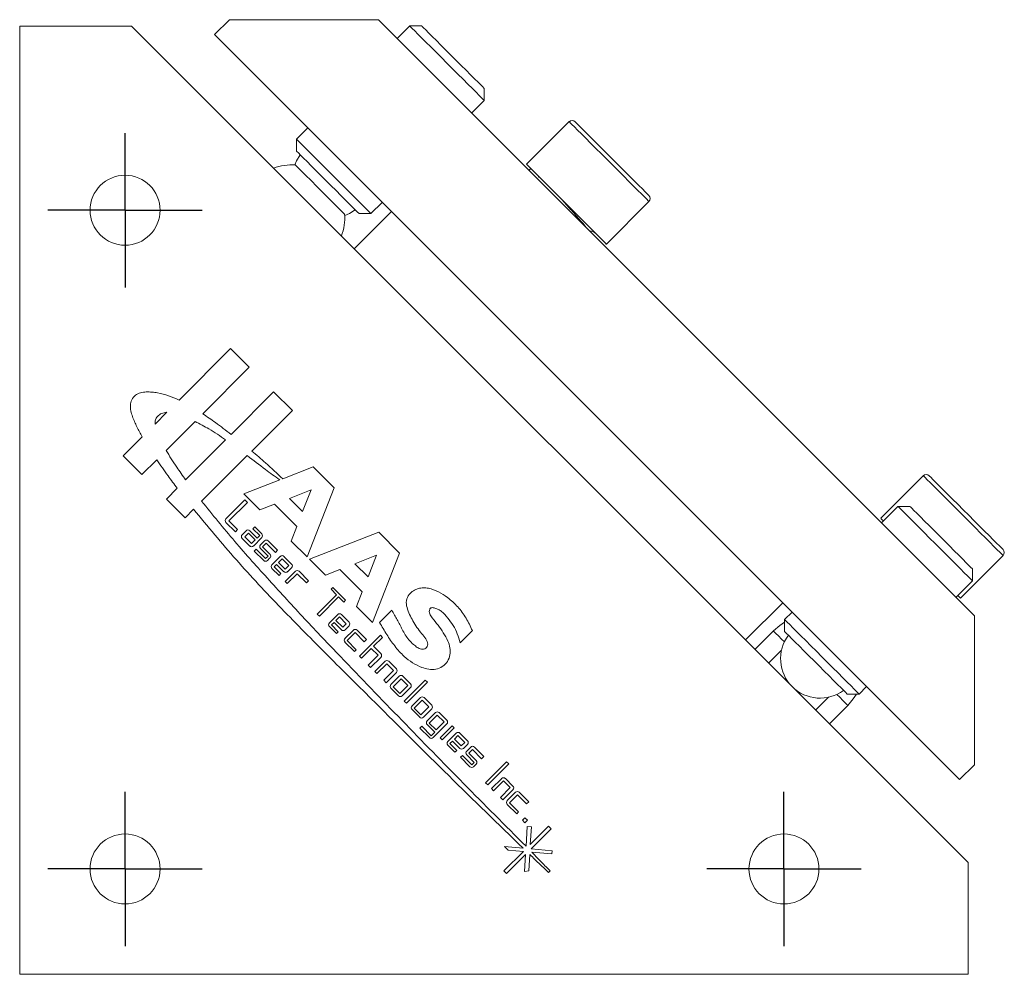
# Model space of a CAD drawing. Header units: inches. Extents: x 1.4 to 17.6, y 2.9 to 14.7.
# Tile 3 of 5: x 10.6 to 12.9, y 7.8 to 10.1. Entities that reach past the tile are written whole.
import ezdxf

# ---------------------------------------------------------------- set-up
doc = ezdxf.new("R2010")
doc.units = ezdxf.units.IN
doc.header["$MEASUREMENT"] = 0
doc.layers.add('SLD-0', color=7, linetype='Continuous')

# ---------------------------------------------------------------- blocks, each defined once
blk = doc.blocks.new('SW_CENTERMARKSYMBOL_0')
at = {"layer": 'SLD-0', "color": 0}
for p, q in [((0, 0.1), (0, 0.183)), ((0, 0), (0, 0.1)), ((-0.1, 0), (-0.183, 0)), ((0, 0), (-0.1, 0)), ((0, 0), (0, -0.1)), ((0, 0), (0.1, 0)), ((0.1, 0), (0.183, 0)), ((0, -0.1), (0, -0.183))]:
    blk.add_line(p, q, dxfattribs=at)
blk = doc.blocks.new('SW_CENTERMARKSYMBOL_1')
at = {"layer": 'SLD-0', "color": 0}
for p, q in [((0, 0.1), (0, 0.183)), ((0, 0), (0, 0.1)), ((-0.1, 0), (-0.183, 0)), ((0, 0), (-0.1, 0)), ((0, 0), (0, -0.1)), ((0, 0), (0.1, 0)), ((0.1, 0), (0.183, 0)), ((0, -0.1), (0, -0.183))]:
    blk.add_line(p, q, dxfattribs=at)
blk = doc.blocks.new('SW_CENTERMARKSYMBOL_2')
at = {"layer": 'SLD-0', "color": 0}
for p, q in [((0, 0.1), (0, 0.183)), ((0, 0), (0, 0.1)), ((-0.1, 0), (-0.183, 0)), ((0, 0), (-0.1, 0)), ((0, 0), (0, -0.1)), ((0, 0), (0.1, 0)), ((0.1, 0), (0.183, 0)), ((0, -0.1), (0, -0.183))]:
    blk.add_line(p, q, dxfattribs=at)

msp = doc.modelspace()

# ---------------------------------------------------------------- linework, layer by layer
at = {"color": 7, "linetype": 'Continuous', "lineweight": 15}
for p, q in [((11.0991, 10.0745), (11.0637, 10.0392)), ((11.4526, 10.0745), (11.0991, 10.0745)), ((12.8668, 8.6603), (11.4526, 10.0745)), ((10.8667, 10.0594), (10.6017, 10.0594)), ((10.6017, 10.0594), (10.6017, 7.8094)), ((12.8517, 8.0744), (10.8667, 10.0594)), ((11.527, 10.0598), (11.4972, 10.03)), ((11.5552, 10.0598), (11.527, 10.0598)), ((12.8315, 8.2714), (11.0637, 10.0392)), ((11.7037, 9.883), (11.7037, 9.9113)), ((11.674, 9.8532), (11.7037, 9.883)), ((11.2851, 9.8179), (11.2583, 9.7911)), ((11.9052, 9.8326), (11.8042, 9.7315)), ((11.2583, 9.7911), (11.2583, 9.7628)), ((11.435, 9.6143), (11.4618, 9.6411)), ((11.9935, 9.5422), (12.0945, 9.6433)), ((11.4834, 9.6195), (11.395, 9.5311)), ((11.4068, 9.6143), (11.435, 9.6143)), ((11.1018, 9.294), (10.9797, 9.1719)), ((11.1461, 9.2497), (11.1018, 9.294)), ((11.036, 9.1396), (11.1461, 9.2497)), ((11.2042, 9.1916), (11.1032, 9.0906)), ((11.2486, 9.1473), (11.2042, 9.1916)), ((10.9229, 9.1151), (10.9507, 9.143)), ((11.1524, 9.0511), (11.2486, 9.1473)), ((11.0177, 9.1212), (10.9489, 9.0525)), ((10.8926, 9.0849), (10.8472, 9.0395)), ((10.9953, 8.9827), (11.0902, 9.0776)), ((10.8472, 9.0395), (10.8916, 8.9951)), ((11.0333, 8.932), (11.1415, 9.0402)), ((10.8916, 8.9951), (10.9268, 9.0304)), ((11.2981, 9.0135), (11.2258, 8.9853)), ((11.3477, 8.964), (11.2981, 9.0135)), ((11.2186, 8.9825), (11.1338, 8.9493)), ((12.7453, 8.9925), (12.6442, 8.8915)), ((10.9754, 8.9628), (10.9497, 8.937)), ((11.1338, 8.9493), (11.1716, 8.9114)), ((11.293, 8.9589), (11.2417, 8.9388)), ((11.2729, 8.9075), (11.293, 8.9589)), ((11.2834, 8.7997), (11.3477, 8.964)), ((10.9497, 8.937), (10.994, 8.8927)), ((11.1359, 8.9354), (11.091, 8.8905)), ((11.0981, 8.8851), (11.1421, 8.9292)), ((11.1421, 8.9292), (11.1359, 8.9354)), ((11.1716, 8.9114), (11.206, 8.9249)), ((11.206, 8.9249), (11.259, 8.8719)), ((11.2417, 8.9388), (11.2729, 8.9075)), ((10.994, 8.8927), (11.0142, 8.9129)), ((12.6851, 8.9198), (12.6462, 8.881)), ((12.7134, 8.9198), (12.6851, 8.9198)), ((11.091, 8.8818), (11.1135, 8.8594)), ((11.1186, 8.8646), (11.0981, 8.8851)), ((11.1135, 8.8594), (11.1186, 8.8646)), ((11.1388, 8.8619), (11.1294, 8.8525)), ((11.1444, 8.8561), (11.1359, 8.8476)), ((11.1605, 8.84), (11.1444, 8.8561)), ((11.165, 8.8445), (11.1475, 8.8619)), ((11.1593, 8.871), (11.1549, 8.8666)), ((11.1549, 8.8666), (11.171, 8.8505)), ((11.176, 8.8542), (11.1593, 8.871)), ((11.259, 8.8719), (11.2455, 8.8375)), ((11.4533, 8.8584), (11.2889, 8.7941)), ((11.5028, 8.8088), (11.4533, 8.8584)), ((11.1294, 8.8438), (11.1475, 8.8257)), ((11.1359, 8.8476), (11.152, 8.8316)), ((11.152, 8.8316), (11.1605, 8.84)), ((11.1562, 8.8257), (11.176, 8.8455)), ((11.171, 8.8505), (11.165, 8.8445)), ((11.1824, 8.8379), (11.173, 8.8285)), ((11.1781, 8.8236), (11.1866, 8.8321)), ((11.1866, 8.8321), (11.2084, 8.8103)), ((11.2136, 8.8155), (11.1911, 8.8379)), ((11.2455, 8.8375), (11.2834, 8.7997)), ((11.1626, 8.8181), (11.1582, 8.8138)), ((11.1582, 8.8138), (11.1807, 8.7913)), ((11.185, 8.7957), (11.1626, 8.8181)), ((11.173, 8.8198), (11.1911, 8.8017)), ((11.1955, 8.8062), (11.1781, 8.8236)), ((11.2084, 8.8103), (11.2136, 8.8155)), ((11.4386, 8.6445), (11.5028, 8.8088)), ((11.1911, 8.8017), (11.185, 8.7957)), ((11.1894, 8.7913), (11.1955, 8.7975)), ((11.22, 8.801), (11.2002, 8.7812)), ((11.2242, 8.7952), (11.2157, 8.7867)), ((11.2157, 8.7867), (11.2318, 8.7707)), ((11.2403, 8.7791), (11.2242, 8.7952)), ((11.2468, 8.783), (11.2287, 8.801)), ((11.2889, 8.7941), (11.3268, 8.7563)), ((11.4482, 8.8037), (11.3968, 8.7836)), ((11.3968, 8.7836), (11.4281, 8.7524)), ((11.4281, 8.7524), (11.4482, 8.8037)), ((12.8335, 8.7022), (12.9346, 8.8032)), ((11.2002, 8.7725), (11.2169, 8.7558)), ((11.2052, 8.7762), (11.2112, 8.7822)), ((11.2213, 8.7602), (11.2052, 8.7762)), ((11.2112, 8.7822), (11.2287, 8.7648)), ((11.2169, 8.7558), (11.2213, 8.7602)), ((11.2557, 8.7658), (11.2315, 8.7416)), ((11.2318, 8.7707), (11.2403, 8.7791)), ((11.2365, 8.7366), (11.2599, 8.76)), ((11.2374, 8.7648), (11.2468, 8.7743)), ((11.2599, 8.76), (11.2817, 8.7382)), ((11.2868, 8.7434), (11.2644, 8.7658)), ((11.3268, 8.7563), (11.3612, 8.7697)), ((11.3612, 8.7697), (11.4142, 8.7168)), ((12.8619, 8.7431), (12.8619, 8.7714)), ((11.2315, 8.7416), (11.2365, 8.7366)), ((11.2817, 8.7382), (11.2868, 8.7434)), ((12.823, 8.7042), (12.8619, 8.7431)), ((11.3444, 8.7273), (11.3403, 8.7231)), ((11.3403, 8.7231), (11.3534, 8.71)), ((11.3747, 8.6969), (11.3444, 8.7273)), ((11.4142, 8.7168), (11.4007, 8.6823)), ((11.3534, 8.71), (11.3077, 8.6643)), ((11.3127, 8.6593), (11.3584, 8.705)), ((11.3584, 8.705), (11.3706, 8.6928)), ((11.3706, 8.6928), (11.3747, 8.6969)), ((12.3234, 8.6027), (12.4118, 8.6911)), ((11.4007, 8.6823), (11.4386, 8.6445)), ((11.4844, 8.6731), (11.4556, 8.6442)), ((12.4341, 8.6688), (12.4164, 8.6511)), ((11.3077, 8.6643), (11.3127, 8.6593)), ((11.3562, 8.6632), (11.3364, 8.6434)), ((11.3414, 8.6384), (11.3474, 8.6444)), ((11.3474, 8.6444), (11.3649, 8.627)), ((11.3604, 8.6573), (11.3519, 8.6489)), ((11.3519, 8.6489), (11.368, 8.6328)), ((11.3765, 8.6413), (11.3604, 8.6573)), ((11.383, 8.6451), (11.3649, 8.6632)), ((12.4164, 8.6511), (12.4164, 8.6229)), ((12.8668, 8.3068), (12.8668, 8.6603)), ((11.3364, 8.6347), (11.3531, 8.6179)), ((11.3575, 8.6223), (11.3414, 8.6384)), ((11.3531, 8.6179), (11.3575, 8.6223)), ((11.368, 8.6328), (11.3765, 8.6413)), ((11.3932, 8.6261), (11.3734, 8.6063)), ((11.3736, 8.627), (11.383, 8.6364)), ((11.3784, 8.6013), (11.3974, 8.6203)), ((11.3974, 8.6203), (11.4192, 8.5985)), ((11.4244, 8.6037), (11.402, 8.6261)), ((11.6467, 8.5962), (11.6755, 8.625)), ((12.3896, 8.6243), (12.3457, 8.5804)), ((11.3734, 8.5976), (11.3959, 8.5752)), ((11.4002, 8.5796), (11.3784, 8.6013)), ((11.4573, 8.614), (11.4075, 8.5642)), ((11.4192, 8.5985), (11.4244, 8.6037)), ((11.441, 8.5877), (11.4624, 8.609)), ((11.4624, 8.609), (11.4573, 8.614)), ((11.3959, 8.5752), (11.4002, 8.5796)), ((11.4125, 8.5592), (11.4358, 8.5825)), ((11.4358, 8.5825), (11.4519, 8.5664)), ((11.4585, 8.5703), (11.441, 8.5877)), ((12.4089, 8.5782), (12.3784, 8.5477)), ((11.4075, 8.5642), (11.4125, 8.5592)), ((11.4519, 8.5664), (11.4286, 8.5431)), ((11.4343, 8.5374), (11.4585, 8.5615)), ((11.4685, 8.5523), (11.4443, 8.5281)), ((11.4953, 8.5342), (11.4772, 8.5523)), ((11.4286, 8.5431), (11.4343, 8.5374)), ((11.4443, 8.5281), (11.4493, 8.5231)), ((11.4493, 8.5231), (11.4727, 8.5465)), ((11.4887, 8.5304), (11.4654, 8.507)), ((11.4711, 8.5013), (11.4953, 8.5255)), ((11.4727, 8.5465), (11.4887, 8.5304)), ((11.4654, 8.507), (11.4711, 8.5013)), ((11.5021, 8.5167), (11.4823, 8.4969)), ((11.5063, 8.5109), (11.4873, 8.4919)), ((11.5224, 8.4948), (11.5063, 8.5109)), ((11.5289, 8.4987), (11.5108, 8.5167)), ((11.5639, 8.5075), (11.514, 8.4577)), ((11.519, 8.4526), (11.5689, 8.5025)), ((11.5689, 8.5025), (11.5639, 8.5075)), ((11.4823, 8.4882), (11.5004, 8.4702)), ((11.4873, 8.4919), (11.5034, 8.4759)), ((11.5034, 8.4759), (11.5224, 8.4948)), ((11.5091, 8.4702), (11.5289, 8.49)), ((12.5932, 8.4744), (12.6109, 8.492)), ((11.514, 8.4577), (11.519, 8.4526)), ((11.5523, 8.466), (11.5325, 8.4462)), ((11.5565, 8.4601), (11.5375, 8.4412)), ((11.5726, 8.4441), (11.5565, 8.4601)), ((11.5791, 8.4479), (11.561, 8.466)), ((12.4898, 8.4364), (12.5202, 8.4668)), ((12.5649, 8.4744), (12.5932, 8.4744)), ((11.5325, 8.4375), (11.5506, 8.4194)), ((11.5375, 8.4412), (11.5536, 8.4251)), ((11.5536, 8.4251), (11.5726, 8.4441)), ((11.5593, 8.4194), (11.5791, 8.4392)), ((12.5225, 8.4037), (12.5663, 8.4475)), ((11.5881, 8.4304), (11.5683, 8.4106)), ((11.5923, 8.4245), (11.5733, 8.4055)), ((11.6084, 8.4084), (11.5923, 8.4245)), ((11.6149, 8.4123), (11.5968, 8.4304)), ((11.5557, 8.3979), (11.5513, 8.3936)), ((11.5513, 8.3936), (11.5737, 8.3711)), ((11.5781, 8.3755), (11.5557, 8.3979)), ((11.5683, 8.4018), (11.5864, 8.3838)), ((11.5733, 8.4055), (11.5894, 8.3895)), ((11.5825, 8.3711), (11.6149, 8.4036)), ((11.5894, 8.3895), (11.6084, 8.4084)), ((11.6274, 8.3991), (11.5988, 8.3706)), ((11.6039, 8.3656), (11.6324, 8.3941)), ((11.6324, 8.3941), (11.6274, 8.3991)), ((11.5864, 8.3838), (11.5781, 8.3755)), ((11.5988, 8.3706), (11.6039, 8.3656)), ((11.6371, 8.3817), (11.6173, 8.3619)), ((11.6223, 8.3569), (11.6283, 8.3629)), ((11.6283, 8.3629), (11.6458, 8.3455)), ((11.6413, 8.3758), (11.6328, 8.3674)), ((11.6328, 8.3674), (11.6489, 8.3513)), ((11.6574, 8.3598), (11.6413, 8.3758)), ((11.6639, 8.3636), (11.6458, 8.3817)), ((11.6173, 8.3532), (11.634, 8.3364)), ((11.6384, 8.3408), (11.6223, 8.3569)), ((11.634, 8.3364), (11.6384, 8.3408)), ((11.6489, 8.3513), (11.6574, 8.3598)), ((11.6545, 8.3455), (11.6639, 8.3549)), ((11.6716, 8.3485), (11.6621, 8.3391)), ((11.6673, 8.3342), (11.6758, 8.3427)), ((11.6758, 8.3427), (11.6975, 8.3209)), ((11.7027, 8.3261), (11.6803, 8.3485)), ((11.6518, 8.3287), (11.6474, 8.3244)), ((11.6474, 8.3244), (11.6698, 8.3019)), ((11.6742, 8.3063), (11.6518, 8.3287)), ((11.6621, 8.3304), (11.6802, 8.3123)), ((11.6847, 8.3168), (11.6673, 8.3342)), ((11.6975, 8.3209), (11.7027, 8.3261)), ((11.6802, 8.3123), (11.6742, 8.3063)), ((11.6786, 8.3019), (11.6847, 8.3081)), ((11.7567, 8.3138), (11.7069, 8.264)), ((11.7119, 8.2589), (11.7617, 8.3088)), ((11.7617, 8.3088), (11.7567, 8.3138)), ((12.8668, 8.3068), (12.8315, 8.2714)), ((11.7451, 8.2742), (11.7209, 8.25)), ((11.7718, 8.2561), (11.7538, 8.2742)), ((11.7069, 8.264), (11.7119, 8.2589)), ((11.7209, 8.25), (11.7259, 8.245)), ((11.7259, 8.245), (11.7492, 8.2683)), ((11.7653, 8.2523), (11.742, 8.2289)), ((11.7477, 8.2232), (11.7718, 8.2474)), ((11.7492, 8.2683), (11.7653, 8.2523)), ((11.742, 8.2289), (11.7477, 8.2232)), ((11.7781, 8.2413), (11.7583, 8.2215)), ((11.7633, 8.2164), (11.7823, 8.2354)), ((11.7823, 8.2354), (11.8041, 8.2136)), ((11.8093, 8.2188), (11.7869, 8.2413)), ((11.7583, 8.2127), (11.7808, 8.1903)), ((11.7851, 8.1947), (11.7633, 8.2164)), ((11.8041, 8.2136), (11.8093, 8.2188)), ((11.7808, 8.1903), (11.7851, 8.1947)), ((11.8004, 8.181), (11.7944, 8.175)), ((11.8003, 8.1692), (11.8063, 8.1752)), ((11.8063, 8.1752), (11.8004, 8.181)), ((11.7944, 8.175), (11.8003, 8.1692)), ((11.8053, 8.1602), (11.8028, 8.1132)), ((11.8155, 8.1593), (11.8053, 8.1602)), ((11.8565, 8.1606), (11.813, 8.1171)), ((11.813, 8.1171), (11.8155, 8.1593)), ((11.8148, 8.107), (11.8624, 8.1546)), ((11.8624, 8.1546), (11.8565, 8.1606)), ((11.7516, 8.1124), (11.7601, 8.1039)), ((11.7962, 8.1086), (11.7516, 8.1124)), ((11.8649, 8.1028), (11.8148, 8.107)), ((11.7966, 8.1008), (11.7505, 8.0546)), ((11.7565, 8.0487), (11.8018, 8.094)), ((11.7601, 8.1039), (11.7966, 8.1008)), ((11.8018, 8.094), (11.7996, 8.053)), ((11.8093, 8.0547), (11.8116, 8.0938)), ((11.8167, 8.0991), (11.8642, 8.095)), ((11.8642, 8.095), (11.8649, 8.1028)), ((12.8517, 7.8094), (12.8517, 8.0744)), ((11.7505, 8.0546), (11.7565, 8.0487)), ((11.7996, 8.053), (11.8093, 8.0547)), ((11.8562, 8.0512), (11.8599, 8.0548)), ((10.6017, 7.8094), (12.8517, 7.8094))]:
    msp.add_line(p, q, dxfattribs=at)
at = {"color": 7, "linetype": 'Continuous', "lineweight": 15, "flags": 128}
for points in [[(11.6651, 9.9216), (11.6537, 9.9331), (11.6414, 9.9454), (11.6285, 9.9582), (11.6153, 9.9714), (11.6022, 9.9846), (11.5893, 9.9975), (11.577, 10.0098), (11.5655, 10.0212), (11.5552, 10.0315), (11.5462, 10.0405), (11.5388, 10.0479), (11.5331, 10.0537), (11.5292, 10.0576), (11.5272, 10.0595), (11.527, 10.0598)], [(11.5552, 10.0598), (11.5553, 10.0598), (11.5565, 10.0585), (11.5598, 10.0553), (11.5649, 10.0501), (11.5718, 10.0432), (11.5803, 10.0347), (11.5901, 10.0249), (11.601, 10.014), (11.6127, 10.0023), (11.6248, 9.9902), (11.6371, 9.978), (11.6491, 9.9659), (11.6606, 9.9544), (11.6713, 9.9437)], [(11.6713, 9.9437), (11.6808, 9.9342), (11.689, 9.9261), (11.6955, 9.9196), (11.7002, 9.9149), (11.7029, 9.9121), (11.7037, 9.9113)], [(11.7037, 9.883), (11.7035, 9.8833), (11.7015, 9.8852), (11.6976, 9.8891), (11.6919, 9.8949), (11.6844, 9.9023), (11.6755, 9.9113), (11.6651, 9.9216)], [(11.9052, 9.8326), (11.9056, 9.8322), (11.9078, 9.83), (11.9119, 9.8259), (11.9177, 9.82), (11.9253, 9.8125), (11.9343, 9.8035), (11.9447, 9.7931), (11.9562, 9.7816), (11.9686, 9.7692), (11.9816, 9.7561), (11.995, 9.7427), (12.0085, 9.7292), (12.0219, 9.7159), (12.0347, 9.703), (12.0469, 9.6909), (12.0581, 9.6797)], [(11.9191, 9.8326), (11.92, 9.8317), (11.9228, 9.8289), (11.9274, 9.8243), (11.9339, 9.8178), (11.9419, 9.8098), (11.9514, 9.8002), (11.9622, 9.7895), (11.974, 9.7777), (11.9864, 9.7653), (11.9994, 9.7523), (12.0125, 9.7392), (12.0255, 9.7262), (12.038, 9.7137), (12.0499, 9.7018), (12.0608, 9.6909)], [(11.2583, 9.7911), (11.2585, 9.7908), (11.2605, 9.7889), (11.2644, 9.785), (11.2701, 9.7792), (11.2775, 9.7718), (11.2865, 9.7628), (11.2968, 9.7525), (11.3083, 9.7411), (11.3206, 9.7288), (11.3335, 9.7159), (11.3466, 9.7027), (11.3598, 9.6895), (11.3727, 9.6766), (11.385, 9.6644), (11.3964, 9.6529), (11.4068, 9.6426), (11.4157, 9.6336), (11.4232, 9.6262), (11.4289, 9.6204), (11.4328, 9.6165), (11.4348, 9.6145), (11.435, 9.6143)], [(11.2671, 9.754), (11.2584, 9.7398), (11.2542, 9.73)], [(11.4068, 9.6143), (11.406, 9.6151), (11.4032, 9.6179), (11.3985, 9.6226), (11.392, 9.6291), (11.3838, 9.6372), (11.3743, 9.6467), (11.3637, 9.6574), (11.3521, 9.6689), (11.3401, 9.681), (11.3278, 9.6932), (11.3157, 9.7054), (11.304, 9.717), (11.2931, 9.7279), (11.2833, 9.7378), (11.2748, 9.7462), (11.2679, 9.7531), (11.2628, 9.7583), (11.2595, 9.7615), (11.2583, 9.7628), (11.2583, 9.7628)], [(11.2556, 9.73), (11.2669, 9.7186), (11.2795, 9.706), (11.293, 9.6926), (11.307, 9.6786), (11.3211, 9.6644), (11.3351, 9.6504), (11.3486, 9.637), (11.3612, 9.6244), (11.3725, 9.613)], [(11.8042, 9.7315), (11.8046, 9.7311), (11.8068, 9.7289), (11.8108, 9.7248), (11.8167, 9.719), (11.8242, 9.7115), (11.8333, 9.7024), (11.8436, 9.692), (11.8551, 9.6805), (11.8675, 9.6681), (11.8806, 9.6551), (11.894, 9.6417), (11.9075, 9.6282), (11.9208, 9.6149), (11.9337, 9.602), (11.9459, 9.5898), (11.9571, 9.5786)], [(12.0581, 9.6797), (12.0681, 9.6696), (12.0768, 9.661), (12.0838, 9.6539), (12.0892, 9.6486), (12.0927, 9.645), (12.0944, 9.6434), (12.0945, 9.6433)], [(12.0608, 9.6909), (12.0705, 9.6812), (12.0788, 9.6729), (12.0854, 9.6663), (12.0904, 9.6613), (12.0934, 9.6583), (12.0945, 9.6572), (12.0945, 9.6572)], [(11.3727, 9.6097), (11.3838, 9.6144), (11.3979, 9.6231)], [(11.9571, 9.5786), (11.9671, 9.5686), (11.9757, 9.5599), (11.9828, 9.5529), (11.9882, 9.5475), (11.9917, 9.544), (11.9933, 9.5423), (11.9935, 9.5422)], [(12.7453, 8.9925), (12.7453, 8.9925), (12.7466, 8.9912), (12.7498, 8.988), (12.7548, 8.983), (12.7616, 8.9762), (12.7699, 8.9679), (12.7797, 8.9581), (12.7907, 8.9471), (12.8027, 8.9351), (12.8155, 8.9223), (12.8287, 8.909), (12.8422, 8.8956), (12.8557, 8.8821), (12.8688, 8.869), (12.8813, 8.8565), (12.893, 8.8448), (12.9036, 8.8342), (12.9129, 8.8248), (12.9208, 8.817), (12.9269, 8.8108), (12.9314, 8.8064), (12.9339, 8.8039), (12.9346, 8.8032)], [(12.7592, 8.9925), (12.7601, 8.9916), (12.763, 8.9887), (12.7678, 8.9839), (12.7743, 8.9774), (12.7824, 8.9693), (12.792, 8.9597), (12.8028, 8.9489), (12.8146, 8.9371), (12.8271, 8.9246), (12.8401, 8.9116), (12.8532, 8.8985), (12.8661, 8.8856), (12.8787, 8.873), (12.8905, 8.8612), (12.9014, 8.8503), (12.911, 8.8407), (12.9192, 8.8325), (12.9258, 8.8259), (12.9306, 8.8211), (12.9336, 8.8181), (12.9346, 8.8171), (12.9346, 8.8171)], [(12.8233, 8.7817), (12.8118, 8.7931), (12.7996, 8.8054), (12.7867, 8.8183), (12.7735, 8.8315), (12.7603, 8.8446), (12.7474, 8.8575), (12.7351, 8.8698), (12.7237, 8.8813), (12.7134, 8.8916), (12.7044, 8.9006), (12.697, 8.908), (12.6912, 8.9137), (12.6873, 8.9176), (12.6854, 8.9196), (12.6851, 8.9198)], [(12.7134, 8.9198), (12.7134, 8.9198), (12.7147, 8.9186), (12.7179, 8.9153), (12.7231, 8.9102), (12.73, 8.9033), (12.7384, 8.8948), (12.7483, 8.885), (12.7592, 8.8741), (12.7708, 8.8624), (12.783, 8.8503), (12.7952, 8.838), (12.8073, 8.826), (12.8188, 8.8145), (12.8295, 8.8038)], [(12.6442, 8.8915), (12.6442, 8.8914), (12.6455, 8.8901), (12.6487, 8.8869), (12.6505, 8.8852)], [(12.8295, 8.8038), (12.839, 8.7943), (12.8471, 8.7861), (12.8536, 8.7796), (12.8583, 8.7749), (12.8611, 8.7721), (12.8619, 8.7714)], [(12.8619, 8.7431), (12.8617, 8.7433), (12.8597, 8.7453), (12.8558, 8.7492), (12.8501, 8.7549), (12.8426, 8.7624), (12.8336, 8.7713), (12.8233, 8.7817)], [(12.8272, 8.7084), (12.8303, 8.7054), (12.8328, 8.7028), (12.8335, 8.7022)], [(12.4164, 8.6447), (12.4049, 8.6373), (12.3896, 8.6243)], [(12.4164, 8.6511), (12.4167, 8.6509), (12.4186, 8.6489), (12.4225, 8.645), (12.4283, 8.6393), (12.4357, 8.6319), (12.4447, 8.6229), (12.455, 8.6126), (12.4664, 8.6011), (12.4787, 8.5888), (12.4916, 8.5759), (12.5048, 8.5628), (12.518, 8.5496), (12.5308, 8.5367), (12.5431, 8.5244), (12.5546, 8.513), (12.5649, 8.5026), (12.5739, 8.4937), (12.5813, 8.4862), (12.5871, 8.4805), (12.591, 8.4766), (12.5929, 8.4746), (12.5932, 8.4744)], [(12.4157, 8.5981), (12.4088, 8.605), (12.4014, 8.6124), (12.3957, 8.6182), (12.3918, 8.6221), (12.3898, 8.624), (12.3896, 8.6243)], [(12.5649, 8.4744), (12.5641, 8.4752), (12.5613, 8.4779), (12.5566, 8.4826), (12.5501, 8.4891), (12.542, 8.4973), (12.5325, 8.5068), (12.5218, 8.5175), (12.5103, 8.529), (12.4982, 8.541), (12.486, 8.5533), (12.4739, 8.5654), (12.4622, 8.5771), (12.4513, 8.588), (12.4415, 8.5978), (12.433, 8.6063), (12.4261, 8.6132), (12.4209, 8.6184), (12.4177, 8.6216), (12.4164, 8.6228), (12.4164, 8.6229)], [(12.5663, 8.4475), (12.5661, 8.4477), (12.5641, 8.4497), (12.5602, 8.4536), (12.5545, 8.4593), (12.547, 8.4668), (12.5402, 8.4736)], [(12.5663, 8.4475), (12.5793, 8.4628), (12.5868, 8.4744)]]:
    msp.add_lwpolyline(points, dxfattribs=at)
at = {"color": 7, "linetype": 'Continuous', "lineweight": 15}
for centre in [(10.8517, 9.6224), (10.8517, 8.0594), (12.4147, 8.0594)]:
    msp.add_circle(centre, 0.083, dxfattribs=at)
for centre, radius, start, end in [((11.9122, 9.8256), 0.00984, 45, 135), ((11.2478, 9.6052), 0.125, 86.4096, 110.5436), ((11.8153, 9.6925), 0.0197, 22.0433, 45), ((12.0876, 9.6502), 0.00984, 315, 45), ((11.2478, 9.6052), 0.125, 339.4564, 3.5904), ((11.9545, 9.5533), 0.0197, 45, 90.947), ((12.7522, 8.9856), 0.00984, 45, 135), ((11.0954, 8.8862), 0.00617, 135, 225), ((11.1338, 8.8482), 0.00617, 135, 225), ((11.1432, 8.8576), 0.00617, 45.0001, 135), ((11.1716, 8.8499), 0.00617, 315, 45), ((11.1868, 8.8336), 0.00617, 45, 135), ((11.1518, 8.8301), 0.00617, 225, 315), ((11.1773, 8.8241), 0.00617, 135, 225), ((11.1912, 8.8018), 0.00617, 315, 45), ((12.9276, 8.8102), 0.00984, 315, 45), ((11.185, 8.7957), 0.00617, 225, 315.0001), ((11.2244, 8.7967), 0.00617, 45, 135), ((11.2425, 8.7786), 0.00617, 315, 45), ((11.2046, 8.7769), 0.00617, 135, 225), ((11.233, 8.7692), 0.00617, 225, 315), ((11.2601, 8.7614), 0.00617, 45, 135), ((11.3408, 8.639), 0.00617, 135, 225), ((11.3606, 8.6588), 0.00617, 45, 135), ((11.3787, 8.6408), 0.00617, 315, 45), ((11.3692, 8.6313), 0.00617, 225, 315), ((11.3976, 8.6218), 0.00617, 45, 135), ((11.3778, 8.602), 0.00617, 135, 225), ((12.5002, 8.5582), 0.0935, 143.3017, 306.6983), ((11.4541, 8.5659), 0.00617, 315, 45), ((11.4728, 8.5479), 0.00617, 45, 135), ((11.4909, 8.5299), 0.00617, 315, 45), ((11.5065, 8.5124), 0.00617, 45, 135), ((11.4867, 8.4926), 0.00617, 135, 225), ((11.5246, 8.4943), 0.00617, 314.9999, 45), ((11.5047, 8.4745), 0.00617, 225, 315), ((11.5567, 8.4616), 0.00617, 45, 135), ((11.5368, 8.4418), 0.00617, 135, 225), ((11.5747, 8.4436), 0.00617, 315, 45), ((11.5925, 8.426), 0.00617, 45, 135), ((11.5549, 8.4237), 0.00617, 225, 315), ((11.5726, 8.4062), 0.00617, 135, 225), ((11.6105, 8.4079), 0.00617, 315, 45), ((11.5781, 8.3755), 0.00617, 225, 315), ((11.6415, 8.3773), 0.00617, 44.9999, 135), ((11.6595, 8.3592), 0.00617, 315, 45), ((11.6217, 8.3575), 0.00617, 135, 225), ((11.6501, 8.3498), 0.00617, 224.9999, 315.0001), ((11.6665, 8.3347), 0.00617, 135, 225), ((11.6759, 8.3442), 0.00617, 45, 135), ((11.6803, 8.3124), 0.00617, 315, 45), ((11.6742, 8.3063), 0.00617, 225, 315.0001), ((11.7494, 8.2698), 0.00617, 45.0001, 135), ((11.7675, 8.2517), 0.00617, 315, 45), ((11.7825, 8.2369), 0.00617, 45, 135), ((11.7627, 8.2171), 0.00617, 135, 225)]:
    msp.add_arc(centre, radius, start, end, dxfattribs=at)
for points, knots in [([(11.815, 9.7206), (11.8136, 9.7201), (11.8116, 9.7193), (11.8102, 9.7178), (11.8098, 9.7174)], [0, 0, 0, 0, 0.691511, 1, 1, 1, 1]), ([(11.9467, 9.5805), (11.9456, 9.5818), (11.9415, 9.5867), (11.9328, 9.5967), (11.9217, 9.6095), (11.9108, 9.6219), (11.9001, 9.634), (11.8925, 9.6426), (11.8886, 9.6471), (11.8882, 9.6475)], [0, 0, 0, 0, 0.076435, 0.284987, 0.476398, 0.650872, 0.809776, 0.980176, 1, 1, 1, 1]), ([(10.9797, 9.1719), (10.9715, 9.1755), (10.9551, 9.1826), (10.9334, 9.1887), (10.9155, 9.1911), (10.9019, 9.1914), (10.8883, 9.1901), (10.8756, 9.1842), (10.8671, 9.1731), (10.8634, 9.1597), (10.8652, 9.146), (10.8705, 9.1288), (10.8794, 9.1082), (10.8882, 9.0926), (10.8926, 9.0849)], [0, 0, 0, 0, 0.12429, 0.248713, 0.311236, 0.374573, 0.438199, 0.499757, 0.563059, 0.626053, 0.688371, 0.751479, 0.875866, 1, 1, 1, 1]), ([(10.9507, 9.143), (10.9466, 9.1424), (10.9384, 9.1412), (10.9287, 9.1344), (10.9231, 9.125), (10.923, 9.1184), (10.9229, 9.1151)], [0, 0, 0, 0, 0.278742, 0.561602, 0.778583, 1, 1, 1, 1]), ([(11.1032, 9.0906), (11.0909, 9.1), (11.0689, 9.1169), (11.0461, 9.1327), (11.036, 9.1396)], [0, 0, 0, 0, 0.559295, 1, 1, 1, 1]), ([(11.0902, 9.0776), (11.0772, 9.0865), (11.0538, 9.1024), (11.0287, 9.1155), (11.0177, 9.1212)], [0, 0, 0, 0, 0.559033, 1, 1, 1, 1]), ([(10.9489, 9.0525), (10.9572, 9.0392), (10.972, 9.0155), (10.9882, 8.9927), (10.9953, 8.9827)], [0, 0, 0, 0, 0.559239, 1, 1, 1, 1]), ([(11.1415, 9.0402), (11.1558, 9.0292), (11.1813, 9.0097), (11.2072, 8.9908), (11.2186, 8.9825)], [0, 0, 0, 0, 0.560246, 1, 1, 1, 1]), ([(11.2258, 8.9853), (11.2124, 8.9979), (11.1884, 9.0203), (11.1634, 9.0417), (11.1524, 9.0511)], [0, 0, 0, 0, 0.559999, 1, 1, 1, 1]), ([(10.9268, 9.0304), (10.9357, 9.0176), (10.9515, 8.9948), (10.9681, 8.9725), (10.9754, 8.9628)], [0, 0, 0, 0, 0.560004, 1, 1, 1, 1]), ([(11.8028, 8.1132), (11.7534, 8.1627), (11.6546, 8.2618), (11.5083, 8.4121), (11.3823, 8.5422), (11.2774, 8.6527), (11.194, 8.7441), (11.1112, 8.8359), (11.0592, 8.9), (11.0333, 8.932)], [0, 0, 0, 0, 0.1866633, 0.3733173, 0.5599798, 0.6699711, 0.7799756, 0.8900013, 1, 1, 1, 1]), ([(11.0142, 8.9129), (11.0476, 8.8725), (11.1145, 8.7919), (11.2221, 8.6772), (11.3326, 8.5655), (11.4655, 8.4339), (11.6189, 8.2804), (11.7371, 8.1659), (11.7962, 8.1086)], [0, 0, 0, 0, 0.140031, 0.280012, 0.420007, 0.560026, 0.780023, 1, 1, 1, 1]), ([(11.6755, 8.625), (11.6709, 8.635), (11.6615, 8.655), (11.6419, 8.6819), (11.6191, 8.7025), (11.5956, 8.7176), (11.5759, 8.7255), (11.5594, 8.727), (11.5468, 8.7252), (11.5352, 8.7198), (11.5245, 8.7106), (11.5176, 8.6962), (11.5201, 8.6791), (11.5265, 8.6634), (11.5373, 8.6422), (11.5504, 8.6229), (11.5638, 8.6081), (11.5683, 8.5994), (11.5701, 8.5934), (11.5692, 8.5873), (11.5652, 8.583), (11.5601, 8.5805), (11.5527, 8.5805), (11.5445, 8.5851), (11.5348, 8.593), (11.5211, 8.6059), (11.5094, 8.6267), (11.4978, 8.6508), (11.4889, 8.6657), (11.4844, 8.6731)], [0, 0, 0, 0, 0.069787, 0.139413, 0.209758, 0.263244, 0.315874, 0.341863, 0.368105, 0.395053, 0.422257, 0.456254, 0.490899, 0.527959, 0.564049, 0.6413, 0.675501, 0.689303, 0.703341, 0.714757, 0.726672, 0.73865, 0.749892, 0.772318, 0.795969, 0.830071, 0.890314, 0.945545, 1, 1, 1, 1]), ([(11.4556, 8.6442), (11.4611, 8.6346), (11.4721, 8.6155), (11.4909, 8.588), (11.5113, 8.5651), (11.5332, 8.548), (11.5531, 8.538), (11.5719, 8.5329), (11.589, 8.5322), (11.605, 8.5389), (11.6173, 8.5511), (11.6237, 8.5673), (11.6229, 8.5844), (11.6172, 8.6022), (11.6068, 8.6197), (11.5945, 8.6381), (11.5825, 8.6519), (11.5745, 8.6627), (11.5731, 8.6701), (11.5737, 8.6747), (11.5754, 8.6777), (11.5771, 8.6789), (11.5796, 8.6796), (11.583, 8.6795), (11.5885, 8.6782), (11.5951, 8.6752), (11.6061, 8.6683), (11.6173, 8.6547), (11.6307, 8.6374), (11.6404, 8.6174), (11.6446, 8.6032), (11.6467, 8.5962)], [0, 0, 0, 0, 0.069521, 0.139671, 0.209985, 0.262186, 0.314348, 0.349655, 0.384734, 0.419979, 0.456036, 0.49122, 0.526539, 0.561892, 0.608261, 0.654323, 0.701496, 0.724869, 0.736754, 0.748727, 0.753313, 0.757585, 0.762051, 0.769644, 0.778382, 0.797568, 0.815378, 0.860371, 0.906894, 0.953511, 1, 1, 1, 1]), ([(11.8116, 8.0938), (11.8199, 8.0859), (11.8348, 8.0716), (11.8497, 8.0574), (11.8562, 8.0512)], [0, 0, 0, 0, 0.559998, 1, 1, 1, 1]), ([(11.8599, 8.0548), (11.8518, 8.0631), (11.8374, 8.0778), (11.823, 8.0926), (11.8167, 8.0991)], [0, 0, 0, 0, 0.56, 1, 1, 1, 1])]:
    msp.add_open_spline(points, degree=3, knots=knots, dxfattribs=at)

# ---------------------------------------------------------------- block references
at = {"layer": 'SLD-0', "color": 7}
for name, p in [('SW_CENTERMARKSYMBOL_0', (10.8517, 9.6224)), ('SW_CENTERMARKSYMBOL_1', (10.8517, 8.0594)), ('SW_CENTERMARKSYMBOL_2', (12.4147, 8.0594))]:
    msp.add_blockref(name, p, dxfattribs=at)

doc.saveas('drawing.dxf')
